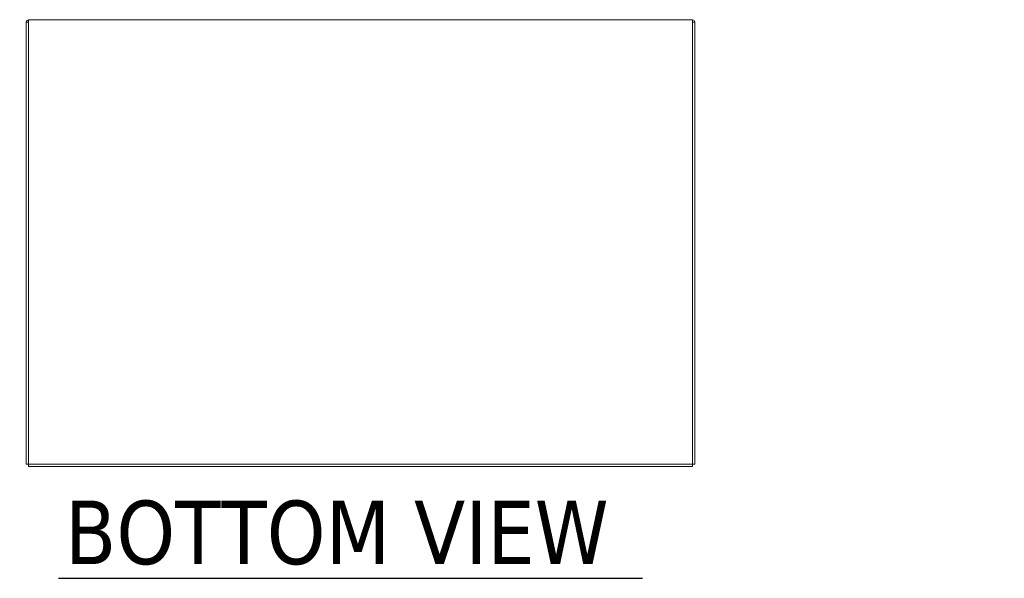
# Model space of a CAD drawing. Header units: inches. Extents: x 16 to 463, y 31 to 294.
# Tile 3 of 110: x 190 to 243, y 32 to 62. Entities that reach past the tile are written whole.
import ezdxf

# ---------------------------------------------------------------- set-up
doc = ezdxf.new("R2010")
doc.units = ezdxf.units.IN
doc.header["$LTSCALE"] = 28.571429
doc.header["$MEASUREMENT"] = 0
for name, color, linetype, lineweight in [('Dimension (ANSI)', 7, 'Continuous', 5), ('Symbol (ANSI)', 7, 'Continuous', 5), ('Visible (ANSI)', 7, 'Continuous', 5)]:
    doc.layers.add(name, color=color, linetype=linetype, lineweight=lineweight)
doc.styles.add('ROMANS', font='romans.shx')
doc.styles.add('Text Style168', font='tahoma.ttf')
doc.dimstyles.new('Default (ANSI)', dxfattribs={"dimscale": 28.571429, "dimtxt": 0.1, "dimasz": 0.098425, "dimexe": 0.125, "dimexo": 0.0625, "dimgap": 0.031496, "dimtad": 0, "dimtih": 1, "dimtoh": 1, "dimrnd": 1e-08, "dimzin": 0, "dimdsep": 46, "dimtxsty": 'ROMANS', "dimcen": 0.09, "dimdle": 0.393701, "dimclrd": 256, "dimclre": 256, "dimclrt": 256, "dimadec": 0, "dimazin": 0, "dimtfac": 1, "dimtofl": 0, "dimtmove": 0, "dimatfit": 3, "dimfxl": 1, "dimtolj": 1, "dimtzin": 0, "dimlwd": -1, "dimlwe": -1, "dimarcsym": 0})

# ---------------------------------------------------------------- blocks, each defined once
blk = doc.blocks.new('*D11')
at = {"layer": 'Defpoints', "color": 0, "transparency": 16777216}
for p in [(190.051, 61.846), (166.098, 37.721), (190.051, 37.721)]:
    blk.add_point(p, dxfattribs=at)
at = {"layer": 'Dimension (ANSI)', "transparency": 16777216}
for p, q in [((166.098, 61.846), (166.098, 79.219)), ((166.098, 79.219), (168.91, 79.219)), ((188.265, 61.846), (162.527, 61.846)), ((166.098, 40.533), (166.098, 59.033)), ((188.265, 37.721), (162.527, 37.721))]:
    blk.add_line(p, q, dxfattribs=at)
for points in [[(165.629, 59.033), (166.567, 59.033), (166.098, 61.846)], [(165.629, 40.533), (166.567, 40.533), (166.098, 37.721)]]:
    blk.add_solid(points, dxfattribs=at)
at = {"layer": 'Dimension (ANSI)', "transparency": 16777216, "insert": (176.001, 79.219), "char_height": 2.8571, "attachment_point": 5, "style": 'ROMANS'}
blk.add_mtext('\\A1;24.12\\PTUB \\PDEPTH', dxfattribs=at)
blk = doc.blocks.new('*D12')
at = {"layer": 'Defpoints', "color": 0, "transparency": 16777216}
for p in [(190.832, 62.95), (161.812, 37.721), (190.051, 37.721)]:
    blk.add_point(p, dxfattribs=at)
at = {"layer": 'Dimension (ANSI)', "transparency": 16777216}
for p, q in [((189.046, 62.95), (158.24, 62.95)), ((161.812, 60.138), (161.812, 52.664)), ((161.812, 40.533), (161.812, 48.007)), ((188.265, 37.721), (158.24, 37.721))]:
    blk.add_line(p, q, dxfattribs=at)
for points in [[(161.343, 60.138), (162.28, 60.138), (161.812, 62.95)], [(161.343, 40.533), (162.28, 40.533), (161.812, 37.721)]]:
    blk.add_solid(points, dxfattribs=at)
at = {"layer": 'Dimension (ANSI)', "transparency": 16777216, "insert": (156.098, 51.764), "char_height": 2.8571, "attachment_point": 1, "style": 'ROMANS'}
blk.add_mtext('\\A1;25.23', dxfattribs=at)
blk = doc.blocks.new('*D13')
at = {"layer": 'Defpoints', "color": 0, "transparency": 16777216}
for p in [(226.051, 80.432), (225.176, 62.794), (226.051, 61.721)]:
    blk.add_point(p, dxfattribs=at)
at = {"layer": 'Dimension (ANSI)', "transparency": 16777216}
for p, q in [((225.176, 64.58), (225.176, 84.004)), ((226.051, 63.506), (226.051, 84.004)), ((222.364, 80.432), (219.552, 80.432)), ((228.863, 80.432), (234.288, 80.432))]:
    blk.add_line(p, q, dxfattribs=at)
for points in [[(222.364, 80.901), (222.364, 79.964), (225.176, 80.432)], [(228.863, 80.901), (228.863, 79.964), (226.051, 80.432)]]:
    blk.add_solid(points, dxfattribs=at)
at = {"layer": 'Dimension (ANSI)', "transparency": 16777216, "insert": (235.188, 81.861), "char_height": 2.8571, "attachment_point": 1, "style": 'ROMANS'}
blk.add_mtext('\\A1;0.87', dxfattribs=at)

msp = doc.modelspace()

# ---------------------------------------------------------------- linework, layer by layer
at = {"layer": 'Symbol (ANSI)', "lineweight": 30}
msp.add_line((191.6739, 31.6821), (223.209, 31.6821), dxfattribs=at)
at = {"layer": 'Visible (ANSI)'}
for p, q in [((189.9257, 61.7206), (189.9257, 37.8456)), ((190.0507, 61.7206), (189.9257, 61.7206)), ((190.0507, 61.8456), (225.9257, 61.8456)), ((190.0507, 61.8456), (190.0507, 61.6893)), ((225.9257, 61.6893), (225.9257, 61.8456)), ((226.0507, 61.7206), (225.9257, 61.7206)), ((226.0507, 61.7206), (226.0507, 37.8456)), ((190.0507, 37.8456), (190.0507, 61.6893)), ((225.9257, 61.6893), (225.9257, 37.8456)), ((190.0507, 37.8456), (189.9257, 37.8456)), ((190.0507, 37.7206), (190.0507, 37.8456)), ((225.9257, 37.8456), (190.0507, 37.8456)), ((225.9257, 37.7206), (225.9257, 37.8456)), ((226.0507, 37.8456), (225.9257, 37.8456)), ((225.9257, 37.7206), (190.0507, 37.7206))]:
    msp.add_line(p, q, dxfattribs=at)
for centre, start, end in [((190.0819, 61.6893), 101.53696, 168.46304), ((225.8944, 61.6893), 11.53696, 78.46304)]:
    msp.add_arc(centre, 0.1562, start, end, dxfattribs=at)

# ---------------------------------------------------------------- texts
at = {"layer": 'Symbol (ANSI)', "insert": (192.0168, 32.3813), "char_height": 3.428571, "attachment_point": 7, "line_spacing_factor": 1.8, "style": 'Text Style168'}
msp.add_mtext('BOTTOM VIEW', dxfattribs=at)

# ---------------------------------------------------------------- dimensions: what is measured, and where the dimension line sits
at = {"layer": 'Dimension (ANSI)'}
dim = msp.add_linear_dim(base=(166.0981218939, 37.7205989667), p1=(190.0506712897, 61.8455989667), p2=(190.0506712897, 37.7205989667), angle=90, text='<>\\PTUB \\PDEPTH', dimstyle='Default (ANSI)', override={"dimdec": 2, "dimtp": 0, "dimtm": 0, "dimtdec": 2, "dimatfit": 2}, dxfattribs=at)
dim.commit()
dim.dimension.update_dxf_attribs({"geometry": '*D11', "text_midpoint": (176.0006341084, 79.2188079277), "dimtype": 160})
for base, p1, p2, angle, override, picture, middle in [((226.0507, 80.4323), (225.1758, 62.7939), (226.0507, 61.7206), 180, {"dimtih": 0, "dimtoh": 0, "dimdec": 2, "dimtp": 0, "dimtm": 0, "dimtdec": 2, "dimatfit": 1}, '*D13', (239.5419, 80.4323)), ((161.8118, 37.7206), (190.8321, 62.9502), (190.0507, 37.7206), 90, {"dimdec": 2, "dimtp": 0, "dimtm": 0, "dimtdec": 2, "dimatfit": 1}, '*D12', (161.8118, 50.3354))]:
    dim = msp.add_linear_dim(base=base, p1=p1, p2=p2, angle=angle, dimstyle='Default (ANSI)', override=override, dxfattribs=at)
    dim.commit()
    dim.dimension.update_dxf_attribs({"geometry": picture, "text_midpoint": middle, "dimtype": 160})

doc.saveas('drawing.dxf')
